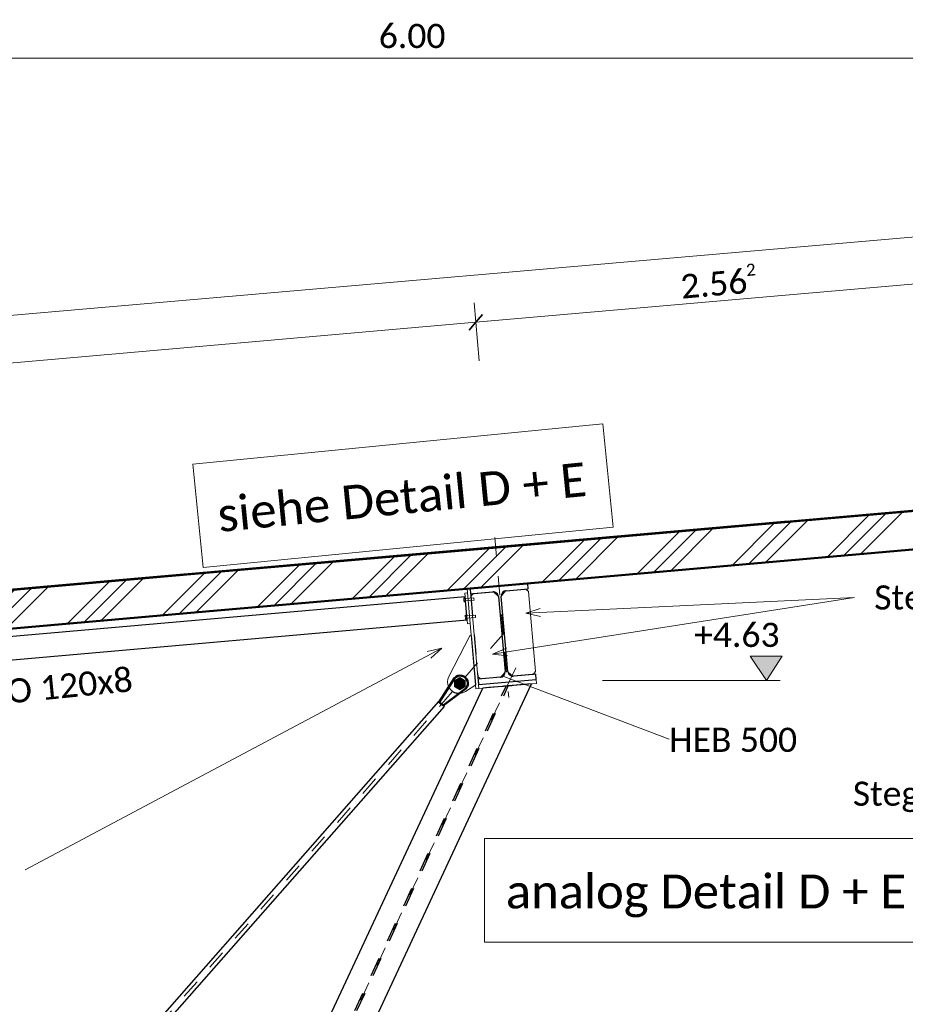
# Model space of a CAD drawing. Header units: metres. Extents: x -25 to 81, y -4 to 26.
# Tile 10 of 53: x -18 to -13, y 3 to 8. Entities that reach past the tile are written whole.
import ezdxf

# ---------------------------------------------------------------- set-up
doc = ezdxf.new("R2010")
doc.units = ezdxf.units.M
for name, pattern in [('Achse', [0.5, 0.25, -0.125, 0, -0.125]), ('Achse kurz', [0.2, 0.1, -0.05, 0, -0.05]), ('Strich', [0.3175, 0.15875, -0.15875]), ('Verdeckt', [0.15, 0.1, -0.05])]:
    doc.linetypes.add(name, pattern=pattern)
for name, color, linetype, lineweight in [('_Verdeckte Linien_', 7, 'Strich', 18), ('A-ANNO-DIMS', 211, 'Continuous', 9), ('A-ANNO-DIMS-50', 211, 'Continuous', 9), ('A-DETL', 90, 'Continuous', 18), ('A-DETL-THIN', 151, 'Continuous', 18), ('A-FLOR', 192, 'Continuous', 35), ('A-FLOR-PATT', 8, 'Continuous', 50), ('G-ANNO-DIMS', 111, 'Continuous', 9), ('S-BEAM', 12, 'Continuous', 35), ('S-BEAM-HDLN', 1, 'Verdeckt', 25), ('S-BEAM-IDEN', 2, 'Continuous', 9), ('S-COLS', 52, 'Continuous', 18), ('S-COLS-HDLN', 52, 'Verdeckt', 25), ('Text', 250, 'Continuous', 9), ('Tragwerksverbindungen', 7, 'Continuous', 18)]:
    doc.layers.add(name, color=color, linetype=linetype, lineweight=lineweight)
doc.styles.add('Calibri_2', font='calibri.ttf', dxfattribs={"height": 0.125})
doc.styles.add('Calibri_4', font='calibri.ttf', dxfattribs={"height": 0.175})
doc.dimstyles.new('DIM25', dxfattribs={"dimscale": 0.3048, "dimtxt": 0.147169, "dimasz": 0.246063, "dimexe": 0.328084, "dimexo": 0.0625, "dimgap": 0.016404, "dimtad": 1, "dimrnd": 0.001, "dimzin": 0, "dimdsep": 46, "dimtxsty": 'Calibri_2', "dimblk1": 'OBLIQUE', "dimblk2": 'OBLIQUE', "dimsah": 1, "dimcen": 0.09, "dimdle": 0.328084, "dimadec": 0, "dimazin": 0, "dimtfac": 1, "dimtdec": 4, "dimtix": 1, "dimtmove": 2, "dimatfit": 3, "dimfxl": 0.656168, "dimfxlon": 1, "dimtvp": 1, "dimtolj": 1, "dimtzin": 0, "dimlwd": 18, "dimlwe": 18, "dimarcsym": 2})
doc.dimstyles.new('DIM25_2', dxfattribs={"dimscale": 0.3048, "dimtxt": 0.147169, "dimasz": 0.246063, "dimexe": 0.328084, "dimexo": 0.0625, "dimgap": 0.016404, "dimtad": 1, "dimrnd": 0.001, "dimzin": 0, "dimdsep": 46, "dimtxsty": 'Calibri_2', "dimblk1": 'OBLIQUE', "dimblk2": 'OBLIQUE', "dimsah": 1, "dimcen": 0.09, "dimdle": 0.328084, "dimadec": 0, "dimazin": 0, "dimtfac": 1, "dimtdec": 4, "dimtix": 1, "dimtmove": 2, "dimatfit": 3, "dimfxl": 0.656168, "dimfxlon": 1, "dimtvp": 1, "dimtolj": 1, "dimtzin": 0, "dimlwd": 18, "dimlwe": 18, "dimarcsym": 2})
doc.dimstyles.new('DIM25_3', dxfattribs={"dimscale": 0.3048, "dimtxt": 0.147169, "dimasz": 0.246063, "dimexe": 0.328084, "dimexo": 0.0625, "dimgap": 0.016404, "dimtad": 1, "dimrnd": 0.001, "dimzin": 0, "dimdsep": 46, "dimtxsty": 'Calibri_2', "dimblk1": 'OBLIQUE', "dimblk2": 'OBLIQUE', "dimsah": 1, "dimcen": 0.09, "dimdle": 0.328084, "dimadec": 0, "dimazin": 0, "dimtfac": 1, "dimtdec": 4, "dimtix": 1, "dimtmove": 0, "dimatfit": 3, "dimfxl": 0.656168, "dimfxlon": 1, "dimtvp": 1, "dimtolj": 1, "dimtzin": 0, "dimlwd": 18, "dimlwe": 18, "dimarcsym": 2})

# ---------------------------------------------------------------- blocks, each defined once
blk = doc.blocks.new('HEB Träger - HEB 220-1128520-2 - 2')
at = {"layer": 'S-BEAM-HDLN'}
for p, q in [((-17.3307, 0.2), (-15.2789, 4.6002)), ((-17.3202, 0.2), (-15.2679, 4.6012))]:
    blk.add_line(p, q, dxfattribs=at)
blk = doc.blocks.new('SP-TV-Schraube_Mutter_001 - M36-1128529-2 - 2')
at = {"layer": 'Tragwerksverbindungen', "linetype": 'Strich'}
blk.add_hatch(color=142, dxfattribs=at).paths.add_polyline_path([(-15.5195, 4.5807), (-15.492, 4.5966), (-15.492, 4.6284), (-15.5195, 4.6442), (-15.547, 4.6284), (-15.547, 4.5966)])
at = {"layer": 'Tragwerksverbindungen'}
for p, q in [((-15.5195, 4.6442), (-15.547, 4.6284)), ((-15.492, 4.6284), (-15.5195, 4.6442)), ((-15.547, 4.6284), (-15.547, 4.5966)), ((-15.547, 4.5966), (-15.5195, 4.5807)), ((-15.5195, 4.5807), (-15.492, 4.5966)), ((-15.492, 4.5966), (-15.492, 4.6284))]:
    blk.add_line(p, q, dxfattribs=at)
blk = doc.blocks.new('HEB Träger - HEB 500-V1-2 - 2')
at = {"layer": 'S-BEAM', "lineweight": 25}
for p, q in [((-15.1666, 5.1323), (-15.4655, 5.1062)), ((-15.4655, 5.1062), (-15.463, 5.0783)), ((-15.2795, 5.0944), (-15.1642, 5.1045)), ((-15.1642, 5.1045), (-15.1666, 5.1323)), ((-15.463, 5.0783), (-15.3477, 5.0884)), ((-15.3185, 5.0638), (-15.2845, 4.6753)), ((-15.27, 4.6766), (-15.304, 5.0651)), ((-15.309, 4.6461), (-15.4243, 4.636)), ((-15.1255, 4.6621), (-15.2408, 4.6521)), ((-15.123, 4.6342), (-15.1255, 4.6621)), ((-15.4243, 4.636), (-15.4219, 4.6081)), ((-15.4219, 4.6081), (-15.123, 4.6342))]:
    blk.add_line(p, q, dxfattribs=at)
for centre, start, end in [((-15.3454, 5.0615), 5, 95), ((-15.2771, 5.0675), 95, 185), ((-15.3114, 4.673), 275, 5), ((-15.2431, 4.679), 185, 275)]:
    blk.add_arc(centre, 0.027, start, end, dxfattribs=at)
blk = doc.blocks.new('FP_2-2 - 2')
at = {"layer": 'A-FLOR-PATT', "lineweight": 18}
for p, q in [((-17.6512, 5.1204), (-13.0814, 5.5203)), ((-17.6512, 5.1204), (-13.0814, 5.5203)), ((-17.5721, 5.1273), (-13.0023, 5.5272)), ((-17.5721, 5.1273), (-13.0023, 5.5272)), ((-17.493, 5.1342), (-12.9232, 5.5341)), ((-17.493, 5.1342), (-12.9232, 5.5341)), ((-18.0985, 5.0812), (-13.5287, 5.4811)), ((-18.0985, 5.0812), (-13.5287, 5.4811)), ((-18.0194, 5.0881), (-13.4496, 5.488)), ((-18.0194, 5.0881), (-13.4496, 5.488)), ((-17.9403, 5.0951), (-13.3705, 5.4949)), ((-17.9403, 5.0951), (-13.3705, 5.4949)), ((-18.914, 5.0098), (-14.3442, 5.4096)), ((-18.914, 5.0098), (-14.3442, 5.4096)), ((-18.835, 5.0167), (-14.2652, 5.4166)), ((-18.835, 5.0167), (-14.2652, 5.4166)), ((-18.5458, 5.0421), (-13.976, 5.4419)), ((-18.5458, 5.0421), (-13.976, 5.4419)), ((-18.4667, 5.049), (-13.8969, 5.4488)), ((-18.4667, 5.049), (-13.8969, 5.4488)), ((-18.3876, 5.0559), (-13.8179, 5.4558)), ((-18.3876, 5.0559), (-13.8179, 5.4558)), ((-19.4404, 4.9637), (-14.8706, 5.3635)), ((-19.4404, 4.9637), (-14.8706, 5.3635)), ((-19.3613, 4.9707), (-14.7916, 5.3705)), ((-19.3613, 4.9707), (-14.7916, 5.3705)), ((-19.2823, 4.9776), (-14.7125, 5.3774)), ((-19.2823, 4.9776), (-14.7125, 5.3774)), ((-18.9931, 5.0029), (-14.4233, 5.4027)), ((-18.9931, 5.0029), (-14.4233, 5.4027)), ((-19.8877, 4.9246), (-15.3179, 5.3244)), ((-19.8877, 4.9246), (-15.3179, 5.3244)), ((-19.8086, 4.9315), (-15.2389, 5.3313)), ((-19.8086, 4.9315), (-15.2389, 5.3313)), ((-19.7296, 4.9384), (-15.1598, 5.3382)), ((-19.7296, 4.9384), (-15.1598, 5.3382)), ((-20.4115, 4.8787), (-16.0544, 5.2599)), ((-20.4115, 4.8787), (-16.0544, 5.2599)), ((-20.2669, 4.8914), (-15.7653, 5.2852)), ((-20.2669, 4.8914), (-15.7653, 5.2852)), ((-20.2274, 4.8948), (-15.6862, 5.2921)), ((-20.2274, 4.8948), (-15.6862, 5.2921)), ((-20.1769, 4.8992), (-15.6071, 5.299)), ((-20.1769, 4.8992), (-15.6071, 5.299)), ((-20.7143, 4.8522), (-16.6599, 5.2068)), ((-20.7143, 4.8522), (-16.6599, 5.2068)), ((-20.6747, 4.8556), (-16.5808, 5.2137)), ((-20.6747, 4.8556), (-16.5808, 5.2137)), ((-20.6352, 4.8591), (-16.5017, 5.2207)), ((-20.6352, 4.8591), (-16.5017, 5.2207)), ((-20.4906, 4.8718), (-16.2126, 5.246)), ((-20.4906, 4.8718), (-16.2126, 5.246)), ((-20.4511, 4.8752), (-16.1335, 5.2529)), ((-20.4511, 4.8752), (-16.1335, 5.2529)), ((-20.9379, 4.8325), (-17.1072, 5.1676)), ((-20.9379, 4.8325), (-17.1072, 5.1676)), ((-20.8984, 4.836), (-17.0281, 5.1746)), ((-20.8984, 4.836), (-17.0281, 5.1746)), ((-20.8588, 4.8395), (-16.949, 5.1815)), ((-20.8588, 4.8395), (-16.949, 5.1815)), ((-21.3062, 4.8003), (-17.8437, 5.1031)), ((-21.3062, 4.8003), (-17.8437, 5.1031)), ((-21.1616, 4.8129), (-17.5545, 5.1285)), ((-21.1616, 4.8129), (-17.5545, 5.1285)), ((-21.122, 4.8164), (-17.4754, 5.1354)), ((-21.122, 4.8164), (-17.4754, 5.1354)), ((-21.0825, 4.8199), (-17.3964, 5.1423)), ((-21.0825, 4.8199), (-17.3964, 5.1423)), ((-22.9398, 4.6575), (-18.3701, 5.057)), ((-22.9398, 4.6575), (-18.3701, 5.057)), ((-21.5298, 4.7807), (-18.291, 5.064)), ((-21.5298, 4.7807), (-18.291, 5.064)), ((-21.3852, 4.7933), (-18.0018, 5.0893)), ((-21.3852, 4.7933), (-18.0018, 5.0893)), ((-21.3457, 4.7968), (-17.9227, 5.0962)), ((-21.3457, 4.7968), (-17.9227, 5.0962)), ((-23.4662, 4.6114), (-18.8964, 5.0109)), ((-23.4662, 4.6114), (-18.8964, 5.0109)), ((-23.3871, 4.6183), (-18.8174, 5.0179)), ((-23.3871, 4.6183), (-18.8174, 5.0179)), ((-23.3081, 4.6253), (-18.7383, 5.0248)), ((-23.3081, 4.6253), (-18.7383, 5.0248)), ((-23.0189, 4.6506), (-18.4491, 5.0501)), ((-23.0189, 4.6506), (-18.4491, 5.0501)), ((-23.9135, 4.5722), (-19.3438, 4.9717)), ((-23.9135, 4.5722), (-19.3438, 4.9717)), ((-23.8345, 4.5792), (-19.2647, 4.9787)), ((-23.8345, 4.5792), (-19.2647, 4.9787)), ((-23.7554, 4.5861), (-19.1856, 4.9856)), ((-23.7554, 4.5861), (-19.1856, 4.9856)), ((-24.7291, 4.5008), (-20.1593, 4.9003)), ((-24.7291, 4.5008), (-20.1593, 4.9003)), ((-24.65, 4.5077), (-20.0802, 4.9072)), ((-24.65, 4.5077), (-20.0802, 4.9072)), ((-24.3608, 4.5331), (-19.7911, 4.9326)), ((-24.3608, 4.5331), (-19.7911, 4.9326)), ((-24.2818, 4.54), (-19.712, 4.9395)), ((-24.2818, 4.54), (-19.712, 4.9395)), ((-24.2027, 4.5469), (-19.6329, 4.9464)), ((-24.2027, 4.5469), (-19.6329, 4.9464)), ((-24.7686, 4.4973), (-20.2384, 4.8934)), ((-24.7686, 4.4973), (-20.2384, 4.8934)), ((-24.7686, 4.4973), (-20.5275, 4.8681)), ((-24.7686, 4.4973), (-20.5275, 4.8681)), ((-24.7686, 4.4973), (-20.6066, 4.8611)), ((-24.7686, 4.4973), (-20.6066, 4.8611)), ((-24.7686, 4.4973), (-20.6857, 4.8542)), ((-24.7686, 4.4973), (-20.6857, 4.8542)), ((-21.2297, 4.8071), (-20.7143, 4.8522)), ((-21.2297, 4.8071), (-20.7143, 4.8522)), ((-21.1506, 4.814), (-20.6747, 4.8556)), ((-21.1506, 4.814), (-20.6747, 4.8556)), ((-21.0715, 4.821), (-20.6352, 4.8591)), ((-21.0715, 4.821), (-20.6352, 4.8591)), ((-20.7823, 4.8463), (-20.4906, 4.8718)), ((-20.7823, 4.8463), (-20.4906, 4.8718)), ((-20.7033, 4.8532), (-20.4511, 4.8752)), ((-20.7033, 4.8532), (-20.4511, 4.8752)), ((-20.6242, 4.8601), (-20.4115, 4.8787)), ((-20.6242, 4.8601), (-20.4115, 4.8787)), ((-20.335, 4.8854), (-20.2669, 4.8914)), ((-20.335, 4.8854), (-20.2669, 4.8914)), ((-20.256, 4.8923), (-20.2274, 4.8948)), ((-20.256, 4.8923), (-20.2274, 4.8948)), ((-24.7686, 4.4972), (-20.9749, 4.8289)), ((-24.7686, 4.4972), (-20.9749, 4.8289)), ((-24.7686, 4.4972), (-21.0539, 4.822)), ((-24.7686, 4.4972), (-21.0539, 4.822)), ((-24.7686, 4.4972), (-21.133, 4.815)), ((-24.7686, 4.4972), (-21.133, 4.815)), ((-22.4925, 4.6966), (-21.3457, 4.7968)), ((-22.4925, 4.6966), (-21.3457, 4.7968)), ((-22.4134, 4.7035), (-21.3062, 4.8003)), ((-22.4134, 4.7035), (-21.3062, 4.8003)), ((-22.1243, 4.7288), (-21.1616, 4.8129)), ((-22.1243, 4.7288), (-21.1616, 4.8129)), ((-22.0452, 4.7358), (-21.122, 4.8164)), ((-22.0452, 4.7358), (-21.122, 4.8164)), ((-21.9661, 4.7427), (-21.0825, 4.8199)), ((-21.9661, 4.7427), (-21.0825, 4.8199)), ((-21.677, 4.768), (-20.9379, 4.8325)), ((-21.677, 4.768), (-20.9379, 4.8325)), ((-21.5979, 4.7749), (-20.8984, 4.836)), ((-21.5979, 4.7749), (-20.8984, 4.836)), ((-21.5188, 4.7818), (-20.8588, 4.8395)), ((-21.5188, 4.7818), (-20.8588, 4.8395)), ((-24.7686, 4.4971), (-21.4222, 4.7897)), ((-24.7686, 4.4971), (-21.4222, 4.7897)), ((-24.7686, 4.4971), (-21.5012, 4.7828)), ((-24.7686, 4.4971), (-21.5012, 4.7828)), ((-24.7686, 4.4971), (-21.5803, 4.7758)), ((-24.7686, 4.4971), (-21.5803, 4.7758)), ((-24.7686, 4.4971), (-21.8695, 4.7505)), ((-24.7686, 4.4971), (-21.8695, 4.7505)), ((-22.8608, 4.6644), (-21.5298, 4.7807)), ((-22.8608, 4.6644), (-21.5298, 4.7807)), ((-22.5716, 4.6897), (-21.3852, 4.7933)), ((-22.5716, 4.6897), (-21.3852, 4.7933)), ((-24.7686, 4.4971), (-21.9486, 4.7436)), ((-24.7686, 4.4971), (-21.9486, 4.7436)), ((-24.7686, 4.497), (-22.0276, 4.7367)), ((-24.7686, 4.497), (-22.0276, 4.7367)), ((-24.7686, 4.497), (-22.3168, 4.7113)), ((-24.7686, 4.497), (-22.3168, 4.7113)), ((-24.7686, 4.497), (-22.3959, 4.7044)), ((-24.7686, 4.497), (-22.3959, 4.7044)), ((-24.7686, 4.497), (-22.4749, 4.6975)), ((-24.7686, 4.497), (-22.4749, 4.6975)), ((-24.7686, 4.4969), (-22.7641, 4.6722)), ((-24.7686, 4.4969), (-22.7641, 4.6722)), ((-24.7686, 4.4969), (-22.8432, 4.6652)), ((-24.7686, 4.4969), (-22.8432, 4.6652)), ((-24.7686, 4.4969), (-22.9223, 4.6583)), ((-24.7686, 4.4969), (-22.9223, 4.6583)), ((-24.7686, 4.4968), (-23.2114, 4.633)), ((-24.7686, 4.4968), (-23.2114, 4.633)), ((-24.7686, 4.4968), (-23.2905, 4.6261)), ((-24.7686, 4.4968), (-23.2905, 4.6261)), ((-24.7686, 4.4968), (-23.3696, 4.6191)), ((-24.7686, 4.4968), (-23.3696, 4.6191)), ((-24.7686, 4.4968), (-23.6587, 4.5938)), ((-24.7686, 4.4968), (-23.6587, 4.5938)), ((-24.7686, 4.4968), (-23.7378, 4.5869)), ((-24.7686, 4.4968), (-23.7378, 4.5869)), ((-24.7686, 4.4967), (-23.8169, 4.5799)), ((-24.7686, 4.4967), (-23.8169, 4.5799)), ((-24.7686, 4.4967), (-24.106, 4.5546)), ((-24.7686, 4.4967), (-24.106, 4.5546)), ((-24.7686, 4.4967), (-24.1851, 4.5477)), ((-24.7686, 4.4967), (-24.1851, 4.5477)), ((-24.7686, 4.4967), (-24.2642, 4.5408)), ((-24.7686, 4.4967), (-24.2642, 4.5408)), ((-24.7686, 4.4966), (-24.5534, 4.5154)), ((-24.7686, 4.4966), (-24.5534, 4.5154)), ((-24.7686, 4.4966), (-24.6324, 4.5085)), ((-24.7686, 4.4966), (-24.6324, 4.5085)), ((-24.7686, 4.4966), (-24.7115, 4.5016)), ((-24.7686, 4.4966), (-24.7115, 4.5016))]:
    blk.add_line(p, q, dxfattribs=at)
blk = doc.blocks.new('SP-TV-AP-Rechteck_002 - AP-Rechteck-1131863-2 - 2')
at = {"layer": 'Tragwerksverbindungen'}
for p, q in [((-15.4219, 4.6081), (-15.123, 4.6342)), ((-15.4219, 4.6081), (-15.4202, 4.5882)), ((-15.1213, 4.6143), (-15.4202, 4.5882)), ((-15.123, 4.6342), (-15.1213, 4.6143))]:
    blk.add_line(p, q, dxfattribs=at)
blk = doc.blocks.new('SP-TV-AP-Rechteck_002 - AP-Rechteck-1131659-2 - 2')
at = {"layer": 'Tragwerksverbindungen'}
for p, q in [((-22.0428, 4.5306), (-22.0279, 4.5319)), ((-21.9975, 4.0126), (-22.0428, 4.5306)), ((-22.0279, 4.5319), (-21.9826, 4.0139)), ((-21.9975, 4.0126), (-21.9826, 4.0139))]:
    blk.add_line(p, q, dxfattribs=at)
blk = doc.blocks.new('SP-TV-AP-Rechteck_002 - AP-Rechteck-1132111-2 - 2')
at = {"layer": 'Tragwerksverbindungen'}
for p, q in [((-22.0261, 4.5112), (-22.0111, 4.5125)), ((-22.0121, 4.3518), (-22.0261, 4.5112)), ((-22.0111, 4.5125), (-21.9972, 4.3531)), ((-22.0121, 4.3518), (-21.9972, 4.3531))]:
    blk.add_line(p, q, dxfattribs=at)
blk = doc.blocks.new('Rundstahl Träger - RB 36-V10-2 - 2')
at = {"layer": 'S-BEAM', "lineweight": 25}
for p, q in [((-21.8058, 3.9566), (-21.8187, 3.9414)), ((-21.8187, 3.9414), (-17.6142, 0.3504)), ((-21.8058, 3.9566), (-21.8183, 3.9419)), ((-21.8045, 3.958), (-21.8058, 3.9566)), ((-21.8045, 3.958), (-21.8058, 3.9566)), ((-21.7928, 3.9718), (-21.7966, 3.9673)), ((-21.7932, 3.9713), (-21.7966, 3.9673)), ((-17.5882, 0.3808), (-21.7928, 3.9718)), ((-17.6142, 0.3504), (-17.6012, 0.3656)), ((-17.6138, 0.3509), (-17.6077, 0.358)), ((-17.5921, 0.3763), (-17.5882, 0.3808)), ((-17.5921, 0.3763), (-17.5887, 0.3803))]:
    blk.add_line(p, q, dxfattribs=at)
at = {"layer": 'S-BEAM-HDLN'}
for p, q in [((-21.7966, 3.9673), (-21.8045, 3.9581)), ((-21.7966, 3.9673), (-21.8045, 3.9581)), ((-17.6012, 0.3656), (-17.5921, 0.3763)), ((-17.6012, 0.3656), (-17.5921, 0.3763))]:
    blk.add_line(p, q, dxfattribs=at)
blk = doc.blocks.new('Rundstahl Träger - RB 36-V11-2 - 2')
at = {"layer": 'S-BEAM', "lineweight": 25}
for p, q in [((-15.6289, 4.5204), (-19.2479, 0.4099)), ((-19.2179, 0.3835), (-15.5989, 4.4939)), ((-15.6139, 4.5071), (-15.6289, 4.5204)), ((-15.6139, 4.5071), (-15.6284, 4.5199)), ((-15.6124, 4.5058), (-15.6139, 4.5071)), ((-15.6124, 4.5058), (-15.6139, 4.5071)), ((-15.5989, 4.4939), (-15.6049, 4.4992)), ((-15.5994, 4.4944), (-15.6049, 4.4992)), ((-19.2479, 0.4099), (-19.2435, 0.406)), ((-19.2474, 0.4094), (-19.2435, 0.406)), ((-19.2229, 0.3878), (-19.2184, 0.3839)), ((-19.2229, 0.3878), (-19.2179, 0.3835))]:
    blk.add_line(p, q, dxfattribs=at)
at = {"layer": 'S-BEAM-HDLN'}
for p, q in [((-15.605, 4.4992), (-15.6123, 4.5058)), ((-15.605, 4.4992), (-15.6123, 4.5058)), ((-19.2435, 0.406), (-19.2329, 0.3967)), ((-19.2435, 0.406), (-19.2329, 0.3967)), ((-19.2329, 0.3967), (-19.2229, 0.3879)), ((-19.2329, 0.3967), (-19.2229, 0.3879))]:
    blk.add_line(p, q, dxfattribs=at)
blk = doc.blocks.new('Öse19 - Öse2-1128098-2 - 2')
at = {"layer": 'S-COLS', "lineweight": 50}
for p, q in [((-15.5465, 4.6417), (-15.6253, 4.5174)), ((-15.6051, 4.4992), (-15.4872, 4.5888)), ((-15.6253, 4.5174), (-15.6051, 4.4992))]:
    blk.add_line(p, q, dxfattribs=at)
blk.add_arc((-15.5168, 4.6152), 0.0397, 318.3111, 138.3111, dxfattribs=at)
at = {"layer": 'S-COLS-HDLN'}
for radius, start, end in [(0.0185, 96.1026, 276.1026), (0.0186, 276.1026, 96.1026)]:
    blk.add_arc((-15.5175, 4.6153), radius, start, end, dxfattribs=at)
blk = doc.blocks.new('Öse20 - Öse2-1128112-2 - 2')
at = {"layer": 'S-COLS'}
blk.add_line((-15.6046, 4.4994), (-15.5208, 4.5631), dxfattribs=at)
at = {"layer": 'S-COLS-HDLN'}
for p, q in [((-15.5463, 4.6417), (-15.6249, 4.5177)), ((-15.5208, 4.5631), (-15.487, 4.5888)), ((-15.6249, 4.5177), (-15.6046, 4.4994))]:
    blk.add_line(p, q, dxfattribs=at)
for centre, radius, start, end in [((-15.5167, 4.6152), 0.0397, 318.3111, 138.3111), ((-15.5173, 4.6153), 0.0185, 96.1026, 276.1026), ((-15.5173, 4.6153), 0.0186, 276.1026, 96.1026)]:
    blk.add_arc(centre, radius, start, end, dxfattribs=at)
blk = doc.blocks.new('Verbindungsblech12 - Verbindungsblech2-1128235-2 - 2')
at = {"layer": 'S-COLS'}
for p, q in [((-15.1775, 5.1033), (-15.2795, 5.0944)), ((-15.1625, 5.0907), (-15.1775, 5.1033)), ((-15.304, 5.0651), (-15.27, 4.6766)), ((-15.2822, 5.0934), (-15.3035, 5.068)), ((-15.1262, 4.676), (-15.1625, 5.0907)), ((-15.2686, 4.6727), (-15.2436, 4.6525)), ((-15.2408, 4.6521), (-15.1388, 4.661)), ((-15.1388, 4.661), (-15.1262, 4.676))]:
    blk.add_line(p, q, dxfattribs=at)
at = {"layer": 'S-COLS-HDLN'}
for p, q in [((-15.3036, 5.0679), (-15.3042, 5.0671)), ((-15.3042, 5.0671), (-15.304, 5.0652)), ((-15.2815, 5.0942), (-15.2822, 5.0934)), ((-15.2795, 5.0944), (-15.2815, 5.0942)), ((-15.27, 4.6765), (-15.2698, 4.6736)), ((-15.2698, 4.6736), (-15.2687, 4.6727)), ((-15.2435, 4.6525), (-15.2427, 4.6519)), ((-15.2427, 4.6519), (-15.2408, 4.652))]:
    blk.add_line(p, q, dxfattribs=at)
blk = doc.blocks.new('Verbindungsblech13 - Verbindungsblech2-1128357-2 - 2')
at = {"layer": 'S-COLS'}
for p, q in [((-15.4498, 5.0795), (-15.4619, 5.065)), ((-15.3477, 5.0884), (-15.4498, 5.0795)), ((-15.3195, 5.0666), (-15.3449, 5.0879)), ((-15.2845, 4.6753), (-15.3185, 5.0638)), ((-15.4255, 4.6493), (-15.411, 4.6372)), ((-15.411, 4.6372), (-15.309, 4.6461)), ((-15.3064, 4.647), (-15.2852, 4.6713))]:
    blk.add_line(p, q, dxfattribs=at)
at = {"layer": 'S-COLS-HDLN'}
for p, q in [((-15.4619, 5.065), (-15.4623, 5.0645)), ((-15.4623, 5.0645), (-15.426, 4.6497)), ((-15.3457, 5.0886), (-15.3477, 5.0884)), ((-15.3449, 5.0879), (-15.3457, 5.0886)), ((-15.3187, 5.0659), (-15.3194, 5.0665)), ((-15.3185, 5.0639), (-15.3187, 5.0659)), ((-15.426, 4.6497), (-15.4255, 4.6493)), ((-15.309, 4.6461), (-15.3071, 4.6463)), ((-15.3071, 4.6463), (-15.3064, 4.647)), ((-15.2852, 4.6713), (-15.2842, 4.6724)), ((-15.2842, 4.6724), (-15.2845, 4.6753))]:
    blk.add_line(p, q, dxfattribs=at)
blk = doc.blocks.new('Lasche richtig13 - Lasche richtig-1128376-2 - 2')
at = {"layer": 'S-COLS'}
for p, q in [((-15.4655, 4.8634), (-15.5757, 4.6506)), ((-15.459, 4.86), (-15.4655, 4.8634)), ((-15.4368, 4.6068), (-15.459, 4.86)), ((-15.4893, 4.5725), (-15.4368, 4.6068))]:
    blk.add_line(p, q, dxfattribs=at)
for start, end in [(152.6315, 207.1385), (271.1379, 303.1702)]:
    blk.add_arc((-15.5222, 4.6229), 0.0602, start, end, dxfattribs=at)
at = {"layer": 'S-COLS-HDLN'}
for centre, radius, start, end in [((-15.5222, 4.6229), 0.0602, 207.1858, 271.0906), ((-15.5169, 4.6174), 0.0186, 97.2764, 277.2764), ((-15.5169, 4.6174), 0.0186, 277.2764, 97.2764)]:
    blk.add_arc(centre, radius, start, end, dxfattribs=at)
blk = doc.blocks.new('SP-TV-Schraube_DIN4017_001 - M12-V16-2 - 2')
at = {"layer": '_Verdeckte Linien_'}
for p, q in [((-15.4914, 5.0582), (-15.4989, 5.0576)), ((-15.4984, 5.0524), (-15.4989, 5.0576)), ((-15.4909, 5.053), (-15.4984, 5.0524)), ((-15.4975, 5.042), (-15.4984, 5.0524)), ((-15.4462, 5.0578), (-15.491, 5.0538)), ((-15.4457, 5.0518), (-15.4462, 5.0578)), ((-15.4457, 5.0518), (-15.4462, 5.0576)), ((-15.4451, 5.0458), (-15.4457, 5.0518)), ((-15.4452, 5.046), (-15.4457, 5.0518)), ((-15.4975, 5.042), (-15.49, 5.0427)), ((-15.4971, 5.0368), (-15.4975, 5.042)), ((-15.4896, 5.0375), (-15.4971, 5.0368)), ((-15.49, 5.0419), (-15.4451, 5.0458))]:
    blk.add_line(p, q, dxfattribs=at)
at = {"layer": 'Tragwerksverbindungen'}
for p, q in [((-15.4914, 5.0582), (-15.4909, 5.053)), ((-15.4909, 5.053), (-15.49, 5.0427)), ((-15.49, 5.0427), (-15.4896, 5.0375))]:
    blk.add_line(p, q, dxfattribs=at)
blk = doc.blocks.new('DIMBLOCK1-2 - 2')
at = {"layer": 'A-ANNO-DIMS-50', "lineweight": 18}
for p, q in [((-12.9036, 6.9502), (-12.9122, 7.0499)), ((-12.8039, 6.9589), (-24.9903, 5.9003)), ((-12.9036, 6.9502), (-12.854, 6.3792)), ((-24.8907, 5.9089), (-24.8993, 6.0085)), ((-24.8907, 5.9089), (-24.8411, 5.3379))]:
    blk.add_line(p, q, dxfattribs=at)
at = {"layer": 'A-ANNO-DIMS-50', "lineweight": 35}
for p, q in [((-12.9036, 6.9502), (-12.8695, 6.9908)), ((-12.9036, 6.9502), (-12.9377, 6.9096)), ((-24.8907, 5.9089), (-24.8566, 5.9495)), ((-24.8907, 5.9089), (-24.9248, 5.8683))]:
    blk.add_line(p, q, dxfattribs=at)
at = {"layer": 'A-ANNO-DIMS-50', "color": 0, "lineweight": 18, "insert": (-20.827, 6.4408), "char_height": 0.125, "width": 0.619842, "attachment_point": 1, "rotation": 4.9648, "line_spacing_factor": 1.158048, "style": 'Calibri_2'}
blk.add_mtext('12.03\\A2\\H0.5x;\\S2^  ;\\H2x;', dxfattribs=at)
blk = doc.blocks.new('_Oblique')
at = {"color": 0, "linetype": 'ByBlock', "lineweight": -2}
blk.add_line((-0.5, -0.5), (0.5, 0.5), dxfattribs=at)
blk = doc.blocks.new('DIMBLOCK3-2 - 2')
at = {"layer": 'A-ANNO-DIMS-50', "lineweight": 18}
for p, q in [((-15.4356, 6.4856), (-15.4443, 6.5853)), ((-22.3122, 5.884), (-15.4356, 6.4856)), ((-15.4356, 6.4856), (-15.4182, 6.2864)), ((-22.3122, 5.884), (-22.3209, 5.9836))]:
    blk.add_line(p, q, dxfattribs=at)
at = {"layer": 'A-ANNO-DIMS-50', "lineweight": 35}
for p, q in [((-15.4356, 6.4856), (-15.4697, 6.445)), ((-15.4356, 6.4856), (-15.4015, 6.5263)), ((-22.3122, 5.884), (-22.2781, 5.9246)), ((-22.3122, 5.884), (-22.3463, 5.8434))]:
    blk.add_line(p, q, dxfattribs=at)
at = {"layer": 'A-ANNO-DIMS-50', "linetype": 'Achse', "lineweight": 18}
blk.add_line((-22.3122, 5.884), (-22.2948, 5.6848), dxfattribs=at)
at = {"layer": 'A-ANNO-DIMS-50', "color": 0, "lineweight": 18, "insert": (-19.2579, 6.3302), "char_height": 0.125, "width": 0.499759, "attachment_point": 1, "rotation": 5, "line_spacing_factor": 1.158048, "style": 'Calibri_2'}
blk.add_mtext('6.90\\A2\\H0.5x;\\S3^  ;\\H2x;', dxfattribs=at)
blk = doc.blocks.new('DIMBLOCK4-2 - 2')
at = {"layer": 'A-ANNO-DIMS-50', "lineweight": 18}
for p, q in [((-12.8833, 6.7089), (-12.8921, 6.8086)), ((-15.4356, 6.4856), (-12.7837, 6.7177)), ((-12.8833, 6.7089), (-12.8659, 6.5097)), ((-15.4356, 6.4856), (-15.4443, 6.5853)), ((-15.4356, 6.4856), (-15.4182, 6.2864))]:
    blk.add_line(p, q, dxfattribs=at)
at = {"layer": 'A-ANNO-DIMS-50', "lineweight": 35}
for p, q in [((-12.8833, 6.7089), (-12.8492, 6.7496)), ((-12.8833, 6.7089), (-12.9174, 6.6683)), ((-15.4356, 6.4856), (-15.4697, 6.445)), ((-15.4356, 6.4856), (-15.4015, 6.5263))]:
    blk.add_line(p, q, dxfattribs=at)
at = {"layer": 'A-ANNO-DIMS-50', "color": 0, "lineweight": 18, "insert": (-14.3824, 6.7567), "char_height": 0.125, "width": 0.499759, "attachment_point": 1, "rotation": 5, "line_spacing_factor": 1.158048, "style": 'Calibri_2'}
blk.add_mtext('2.56\\A2\\H0.5x;\\S2^  ;\\H2x;', dxfattribs=at)
blk = doc.blocks.new('Höhenkoten - SP-TX-Symbol-Höhenkote-Schnitt-roh_001-616812-2 - 2')
at = {"layer": 'G-ANNO-DIMS'}
blk.add_hatch(color=256, dxfattribs=at).paths.add_polyline_path([(-13.848, 4.7563), (-13.9304, 4.63), (-14.0145, 4.7563)])
for p, q in [((-13.9304, 4.63), (-14.0145, 4.7563)), ((-14.0145, 4.7563), (-13.848, 4.7563)), ((-13.848, 4.7563), (-14.0145, 4.7563)), ((-14.0145, 4.7563), (-13.9304, 4.63)), ((-13.848, 4.7563), (-13.9304, 4.63)), ((-13.9304, 4.63), (-13.848, 4.7563)), ((-13.9804, 4.63), (-13.8804, 4.63))]:
    blk.add_line(p, q, dxfattribs=at)
blk = doc.blocks.new('DIMBLOCK67-2 - 2')
at = {"layer": 'A-ANNO-DIMS-50', "lineweight": 18}
for p, q in [((-18.7637, 7.853), (-18.7637, 8.053)), ((-12.7635, 7.853), (-12.7635, 8.053)), ((-18.7637, 7.853), (-12.7635, 7.853)), ((-18.7637, 7.853), (-18.7637, 7.753)), ((-12.7635, 7.853), (-12.7635, 7.753))]:
    blk.add_line(p, q, dxfattribs=at)
at = {"layer": 'A-ANNO-DIMS-50', "lineweight": 35}
for p, q in [((-18.7637, 7.853), (-18.7262, 7.8905)), ((-12.7635, 7.853), (-12.726, 7.8905)), ((-18.7637, 7.853), (-18.8012, 7.8155)), ((-12.7635, 7.853), (-12.801, 7.8155))]:
    blk.add_line(p, q, dxfattribs=at)
at = {"layer": 'A-ANNO-DIMS-50', "color": 0, "lineweight": 18, "insert": (-15.9387, 8.0312), "char_height": 0.125, "width": 0.420292, "attachment_point": 1, "line_spacing_factor": 1.158048, "style": 'Calibri_2'}
blk.add_mtext('6.00', dxfattribs=at)

msp = doc.modelspace()

# ---------------------------------------------------------------- hatches: boundary and pattern name
at = {"layer": 'A-FLOR-PATT', "lineweight": 18}
h = msp.add_hatch(dxfattribs=at)
h.set_pattern_fill('FP_2', color=256, style=0, pattern_type=2)
h.set_pattern_definition([(45, (-10.446, 2.073), (-0.2245064, 0.2245064), []), (45, (-10.367, 2.073), (0, 0.449013), []), (45, (-10.526, 2.073), (0, 0.449013), [])])
h.paths.add_polyline_path([(-24.7682, 4.2919), (-12.7812, 5.3418), (-12.7812, 5.5418), (-24.7682, 4.4919)])

# ---------------------------------------------------------------- linework, layer by layer
at = {"layer": 'A-DETL', "linetype": 'Achse kurz'}
for p, q in [((-15.3379, 5.3696), (-15.2655, 4.5415)), ((-15.2943, 4.8702), (-19.4501, 0.15)), ((-15.2294, 4.6951), (-17.3488, 0.15))]:
    msp.add_line(p, q, dxfattribs=at)
at = {"layer": 'A-DETL-THIN'}
msp.add_line((-13.8595, 4.63), (-14.7795, 4.63), dxfattribs=at)
at = {"layer": 'A-FLOR', "lineweight": 50, "flags": 128}
for points in [[(-12.7812, 5.5418), (-14.1131, 5.4252), (-15.445, 5.3085), (-16.7769, 5.1919), (-18.1088, 5.0752), (-19.4407, 4.9585), (-20.7726, 4.8419), (-22.1045, 4.7252), (-23.4363, 4.6086), (-24.7682, 4.4919)], [(-24.7682, 4.2919), (-23.4363, 4.4086), (-22.1045, 4.5252), (-20.7726, 4.6419), (-19.4407, 4.7585), (-18.1088, 4.8752), (-16.7769, 4.9919), (-15.445, 5.1085), (-14.1131, 5.2252), (-12.7812, 5.3418)]]:
    msp.add_lwpolyline(points, dxfattribs=at)
at = {"layer": 'G-ANNO-DIMS'}
msp.add_line((-13.9304, 4.63), (-13.9304, 4.63), dxfattribs=at)
msp.add_line((-13.9304, 4.63), (-13.9304, 4.63), dxfattribs=at)
at = {"layer": 'S-BEAM', "lineweight": 25}
for p, q in [((-15.4918, 5.0628), (-22.0081, 4.4927)), ((-15.4814, 4.9433), (-15.4918, 5.0628)), ((-21.9976, 4.3732), (-15.4814, 4.9433)), ((-17.2041, 0.2), (-15.1471, 4.6114)), ((-15.2995, 4.5985), (-15.369, 4.5927)), ((-15.2679, 4.6012), (-15.2789, 4.6002)), ((-15.1471, 4.6114), (-15.2473, 4.6029)), ((-17.4065, 0.2865), (-15.3998, 4.59))]:
    msp.add_line(p, q, dxfattribs=at)
at = {"layer": 'S-BEAM', "lineweight": 25, "flags": 128}
for points in [[(-15.2789, 4.6002), (-15.2794, 4.6002), (-15.2809, 4.6001), (-15.2834, 4.5999), (-15.2866, 4.5996), (-15.2906, 4.5993), (-15.2949, 4.5989), (-15.2995, 4.5985)], [(-15.2473, 4.6029), (-15.2519, 4.6025), (-15.2562, 4.6022), (-15.2602, 4.6018), (-15.2634, 4.6015), (-15.2659, 4.6013), (-15.2674, 4.6012), (-15.2679, 4.6012)]]:
    msp.add_lwpolyline(points, dxfattribs=at)
at = {"layer": 'S-BEAM-HDLN'}
for p in [(-15.369, 4.5926), (-15.3998, 4.59)]:
    msp.add_line(p, (-15.3997, 4.5901), dxfattribs=at)
at = {"layer": 'S-BEAM-IDEN'}
msp.add_line((-15.2903, 4.6503), (-14.4343, 4.3259), dxfattribs=at)
at = {"layer": 'Text'}
for p, q in [((-15.3489, 4.765), (-13.4734, 5.0595)), ((-15.1772, 4.9783), (-13.4734, 5.0595)), ((-15.1772, 4.9783), (-15.1033, 5.0019)), ((-15.1772, 4.9783), (-15.1013, 4.9618)), ((-15.6121, 4.7972), (-17.7717, 3.6483)), ((-15.6121, 4.7972), (-15.6877, 4.7797)), ((-15.6121, 4.7972), (-15.6688, 4.7443)), ((-15.3489, 4.765), (-15.2779, 4.7965)), ((-15.3489, 4.765), (-15.2716, 4.7568))]:
    msp.add_line(p, q, dxfattribs=at)
at = {"layer": 'Text', "flags": 128}
for points in [[(-16.9018, 5.7498), (-14.7773, 5.9587), (-14.7248, 5.4241), (-16.8492, 5.2152)], [(-15.3919, 3.8114), (-13.0842, 3.8114), (-13.0842, 3.2742), (-15.3919, 3.2742)]]:
    msp.add_lwpolyline(points, close=True, dxfattribs=at)

# ---------------------------------------------------------------- block references
at = {"layer": '_Verdeckte Linien_'}
for p in [(0, 0), (0.0078, -0.0897)]:
    msp.add_blockref('SP-TV-Schraube_DIN4017_001 - M12-V16-2 - 2', p, dxfattribs=at)
at = {"layer": 'A-FLOR'}
msp.add_blockref('FP_2-2 - 2', (0, 0), dxfattribs=at)
at = {"layer": 'G-ANNO-DIMS'}
msp.add_blockref('Höhenkoten - SP-TX-Symbol-Höhenkote-Schnitt-roh_001-616812-2 - 2', (0, 0), dxfattribs=at)
at = {"layer": 'S-BEAM', "lineweight": 25}
msp.add_blockref('HEB Träger - HEB 500-V1-2 - 2', (0, 0), dxfattribs=at)
at = {"layer": 'S-BEAM-HDLN'}
for name in ['HEB Träger - HEB 220-1128520-2 - 2', 'Rundstahl Träger - RB 36-V11-2 - 2', 'Rundstahl Träger - RB 36-V10-2 - 2']:
    msp.add_blockref(name, (0, 0), dxfattribs=at)
at = {"layer": 'S-COLS-HDLN'}
for name in ['Verbindungsblech12 - Verbindungsblech2-1128235-2 - 2', 'Verbindungsblech13 - Verbindungsblech2-1128357-2 - 2', 'Lasche richtig13 - Lasche richtig-1128376-2 - 2', 'Öse19 - Öse2-1128098-2 - 2', 'Öse20 - Öse2-1128112-2 - 2']:
    msp.add_blockref(name, (0, 0), dxfattribs=at)
at = {"layer": 'Tragwerksverbindungen'}
for name, p in [('SP-TV-AP-Rechteck_002 - AP-Rechteck-1131659-2 - 2', (6.5624, 0.5743)), ('SP-TV-AP-Rechteck_002 - AP-Rechteck-1132111-2 - 2', (6.5325, 0.5715)), ('SP-TV-Schraube_Mutter_001 - M36-1128529-2 - 2', (0, 0)), ('SP-TV-AP-Rechteck_002 - AP-Rechteck-1131863-2 - 2', (0, 0))]:
    msp.add_blockref(name, p, dxfattribs=at)

# ---------------------------------------------------------------- texts
at = {"layer": 'G-ANNO-DIMS', "insert": (-14.3048, 4.9283), "char_height": 0.125, "width": 0.53861, "attachment_point": 1, "line_spacing_factor": 1.158048, "style": 'Calibri_2'}
msp.add_mtext('+4.63', dxfattribs=at)
at = {"layer": 'S-BEAM-IDEN', "insert": (-14.4343, 4.3846), "char_height": 0.125, "width": 0.805696, "attachment_point": 1, "style": 'Calibri_2'}
msp.add_mtext('HEB 500', dxfattribs=at)
at = {"layer": 'Text', "color": 7, "insert": (-16.7823, 5.5727), "char_height": 0.175, "width": 2.340927, "attachment_point": 1, "rotation": 5.6171, "style": 'Calibri_4'}
msp.add_mtext('siehe Detail D + E', dxfattribs=at)
at = {"layer": 'Text', "color": 7, "insert": (-13.4826, 4.1055), "char_height": 0.125, "width": 2.164556, "attachment_point": 1, "style": 'Calibri_2', "bg_fill": 3, "box_fill_scale": 1.25, "bg_fill_color": 256, "bg_fill_true_color": 13158600, "bg_fill_transparency": 0}
msp.add_mtext('Stegbleche beidseiting', dxfattribs=at)
at = {"layer": 'Text', "color": 7, "insert": (-15.2804, 3.6235), "char_height": 0.175, "width": 2.537341, "attachment_point": 1, "style": 'Calibri_4'}
msp.add_mtext('analog Detail D + E', dxfattribs=at)

# ---------------------------------------------------------------- dimensions: what is measured, and where the dimension line sits
at = {"layer": 'A-ANNO-DIMS', "lineweight": 18}
dim = msp.add_linear_dim(base=(-12.7635, 7.853), p1=(-18.7637, 8.053), p2=(-12.7635, 8.053), dimstyle='DIM25_3', override={"dimpost": '<>', "dimfxl": 6.000129}, dxfattribs=at)
dim.commit()
dim.dimension.update_dxf_attribs({"geometry": 'DIMBLOCK67-2 - 2', "text_midpoint": (-15.7636, 7.922)})
for base, p1, p2, angle, text, dimstyle, override, picture, middle, turn in [((-24.8907, 5.9089), (-12.854, 6.3792), (-24.8411, 5.3379), 4.9648, '\\A1;12.03\\Q;{\\A1;{\\H0.5x;\\S2^ ;}}', 'DIM25', {"dimpost": '<>', "dimfxl": 12.032256}, 'DIMBLOCK1-2 - 2', (-20.511, 6.3846), 4.9648), ((-15.4356, 6.4856), (-22.2948, 5.6848), (-15.4182, 6.2864), 5, '\\A1;6.90\\Q;{\\A1;{\\H0.5x;\\S3^ ;}}', 'DIM25_2', {"dimpost": '<>', "dimfxl": 6.902912}, 'DIMBLOCK3-2 - 2', (-19.0017, 6.2689), 5)]:
    dim = msp.add_linear_dim(base=base, p1=p1, p2=p2, angle=angle, text=text, dimstyle=dimstyle, override=override, dxfattribs=at)
    dim.commit()
    dim.dimension.update_dxf_attribs({"geometry": picture, "text_midpoint": middle, "dimtype": 160, "text_rotation": turn})
dim = msp.add_linear_dim(base=(-12.8833, 6.7089), p1=(-15.4182, 6.2864), p2=(-12.8659, 6.5097), angle=5, text='\\A1;2.56\\Q;{\\A1;{\\H0.5x;\\S2^ ;}}', dimstyle='DIM25_3', override={"dimpost": '<>', "dimfxl": 2.562}, dxfattribs=at)
dim.commit()
dim.dimension.update_dxf_attribs({"geometry": 'DIMBLOCK4-2 - 2', "text_midpoint": (-14.1655, 6.6661)})

# ---------------------------------------------------------------- next in the draw order: texts
at = {"layer": 'Text', "color": 7, "insert": (-13.3718, 5.122), "char_height": 0.125, "width": 2.164556, "attachment_point": 1, "style": 'Calibri_2', "bg_fill": 3, "box_fill_scale": 1.25, "bg_fill_color": 256, "bg_fill_true_color": 13158600, "bg_fill_transparency": 0}
msp.add_mtext('Stegbleche beidseiting', dxfattribs=at)
at = {"layer": 'Text', "color": 7, "insert": (-18.1065, 4.6109), "char_height": 0.125, "width": 1.082278, "attachment_point": 1, "rotation": 5.6655, "style": 'Calibri_2', "bg_fill": 3, "box_fill_scale": 1.25, "bg_fill_color": 256, "bg_fill_true_color": 13158600, "bg_fill_transparency": 0}
msp.add_mtext('QRO 120x8', dxfattribs=at)

doc.saveas('drawing.dxf')
